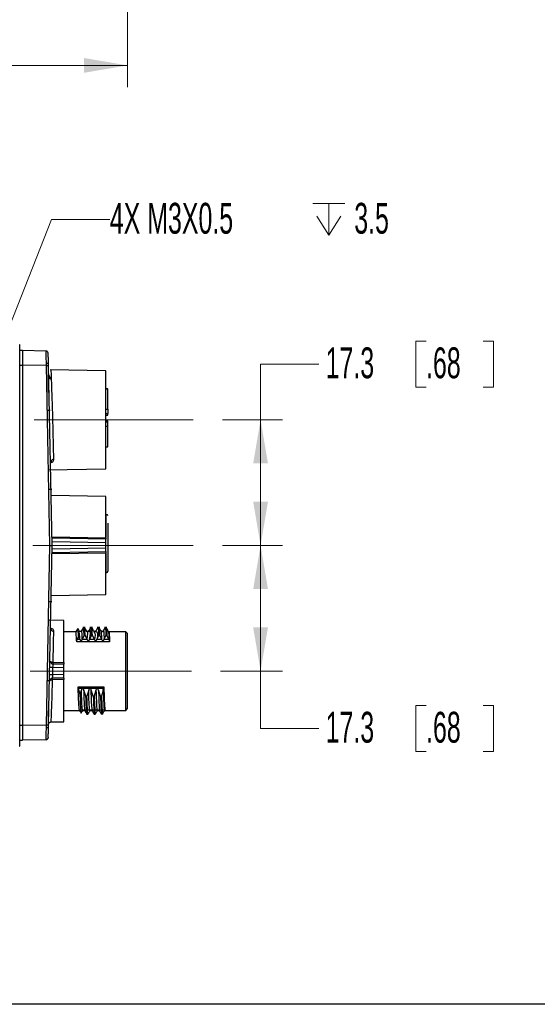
# Model space of a CAD drawing. Header units: millimetres. Extents: x 10 to 272, y 8 to 208.
# Tile 32 of 55: x 110 to 145, y 8 to 75. Entities that reach past the tile are written whole.
import ezdxf

# ---------------------------------------------------------------- set-up
doc = ezdxf.new("R2010")
doc.units = ezdxf.units.MM
doc.linetypes.add('CENTERX2', pattern=[20.32, 12.7, -2.54, 2.54, -2.54])
doc.styles.add('SLDTEXTSTYLE1', font='TXT', dxfattribs={"width": 0.605})
doc.dimstyles.new('SLDDIMSTYLE2', dxfattribs={"dimtxt": 2.054655, "dimasz": 3, "dimexe": 0, "dimexo": 0.0625, "dimgap": 0.513664, "dimtad": 0, "dimtih": 1, "dimtoh": 1, "dimdec": 1, "dimlfac": 2, "dimrnd": 1e-09, "dimzin": 12, "dimdsep": 46, "dimtxsty": 'SLDTEXTSTYLE1', "dimsah": 1, "dimcen": 0.09, "dimadec": 0, "dimazin": 3, "dimtfac": 1, "dimtdec": 1, "dimtofl": 0, "dimtmove": 0, "dimatfit": 3, "dimfxl": 1, "dimfrac": 2, "dimtolj": 1, "dimtzin": 12, "dimarcsym": 0})
doc.dimstyles.new('SLDDIMSTYLE3', dxfattribs={"dimtxt": 2.054655, "dimasz": 3, "dimexe": 0, "dimexo": 0.0625, "dimgap": 0.513664, "dimtad": 0, "dimtih": 1, "dimtoh": 1, "dimdec": 1, "dimlfac": 2, "dimrnd": 1e-09, "dimzin": 4, "dimdsep": 46, "dimtxsty": 'SLDTEXTSTYLE1', "dimsah": 1, "dimcen": 0.09, "dimadec": 0, "dimazin": 1, "dimtfac": 1, "dimtdec": 1, "dimtofl": 0, "dimtmove": 0, "dimatfit": 3, "dimfxl": 1, "dimfrac": 2, "dimtolj": 1, "dimtzin": 12, "dimarcsym": 0})
doc.dimstyles.new('SLDDIMSTYLE4', dxfattribs={"dimtxt": 2.054655, "dimasz": 3, "dimexe": 0, "dimexo": 0.0625, "dimgap": 0.513664, "dimtad": 0, "dimtih": 1, "dimtoh": 1, "dimdec": 1, "dimlfac": 2, "dimrnd": 1e-09, "dimzin": 12, "dimdsep": 46, "dimtxsty": 'SLDTEXTSTYLE1', "dimsah": 1, "dimcen": 0, "dimadec": 0, "dimazin": 3, "dimtfac": 1, "dimtdec": 1, "dimtofl": 0, "dimtmove": 0, "dimatfit": 3, "dimfxl": 1, "dimfrac": 2, "dimtolj": 1, "dimtzin": 12, "dimarcsym": 0})

# ---------------------------------------------------------------- blocks, each defined once
blk = doc.blocks.new('_D_4')
at = {"color": 7, "linetype": 'Continuous', "lineweight": 18}
for p, q in [((117.332, 94.578), (117.332, 70.672)), ((72.308, 93.732), (72.308, 70.672)), ((95.495, 73.75), (94.789, 73.75)), ((94.789, 73.75), (94.789, 70.595)), ((100.983, 73.75), (101.688, 73.75)), ((101.688, 73.75), (101.688, 70.595)), ((72.308, 72.172), (88.126, 72.172)), ((117.332, 72.172), (102.864, 72.172)), ((94.789, 70.595), (95.495, 70.595)), ((101.688, 70.595), (100.983, 70.595))]:
    blk.add_line(p, q, dxfattribs=at)
for points in [[(72.308, 72.172), (75.308, 71.664), (75.308, 72.68)], [(117.332, 72.172), (114.332, 72.68), (114.332, 71.664)]]:
    blk.add_solid(points, dxfattribs=at)
at = {"color": 7, "linetype": 'Continuous', "lineweight": 18, "char_height": 2.1167, "attachment_point": 1, "style": 'SLDTEXTSTYLE1'}
for s, insert in [('90.0', (88.596, 73.323)), ('3.55', (95.495, 73.323))]:
    blk.add_mtext(s, dxfattribs=dict(at, insert=insert))
blk = doc.blocks.new('_D_15')
at = {"color": 7, "linetype": 'Continuous', "lineweight": 18}
for p, q in [((137.839, 53.233), (137.133, 53.233)), ((137.133, 53.233), (137.133, 50.077)), ((141.759, 53.233), (142.464, 53.233)), ((142.464, 53.233), (142.464, 50.077)), ((130.47, 51.655), (126.47, 51.655)), ((126.47, 51.655), (126.47, 47.839)), ((137.133, 50.077), (137.839, 50.077)), ((142.464, 50.077), (141.759, 50.077)), ((123.847, 47.839), (127.97, 47.839)), ((126.47, 47.839), (126.47, 39.208)), ((123.847, 39.208), (127.97, 39.208))]:
    blk.add_line(p, q, dxfattribs=at)
for points in [[(126.47, 47.839), (125.962, 44.839), (126.978, 44.839)], [(126.47, 39.208), (126.978, 42.208), (125.962, 42.208)]]:
    blk.add_solid(points, dxfattribs=at)
at = {"color": 7, "linetype": 'Continuous', "lineweight": 18, "char_height": 2.1167, "attachment_point": 1, "style": 'SLDTEXTSTYLE1'}
for s, insert in [('17.3', (130.94, 52.806)), ('.68', (137.839, 52.806))]:
    blk.add_mtext(s, dxfattribs=dict(at, insert=insert))
blk = doc.blocks.new('_D_16')
at = {"color": 7, "linetype": 'Continuous', "lineweight": 18}
for p, q in [((123.847, 39.208), (127.97, 39.208)), ((126.47, 39.208), (126.47, 30.577)), ((123.719, 30.577), (127.97, 30.577)), ((126.47, 26.629), (126.47, 30.577)), ((137.839, 28.206), (137.133, 28.206)), ((137.133, 28.206), (137.133, 25.051)), ((141.759, 28.206), (142.464, 28.206)), ((142.464, 28.206), (142.464, 25.051)), ((130.47, 26.629), (126.47, 26.629)), ((137.133, 25.051), (137.839, 25.051)), ((142.464, 25.051), (141.759, 25.051))]:
    blk.add_line(p, q, dxfattribs=at)
for points in [[(126.47, 39.208), (125.962, 36.208), (126.978, 36.208)], [(126.47, 30.577), (126.978, 33.577), (125.962, 33.577)]]:
    blk.add_solid(points, dxfattribs=at)
at = {"color": 7, "linetype": 'Continuous', "lineweight": 18, "char_height": 2.1167, "attachment_point": 1, "style": 'SLDTEXTSTYLE1'}
for s, insert in [('17.3', (130.94, 27.779)), ('.68', (137.839, 27.779))]:
    blk.add_mtext(s, dxfattribs=dict(at, insert=insert))
blk = doc.blocks.new('SW_SYMBOL_HOLE_DEPTH')
at = {"color": 0, "linetype": 'Continuous', "lineweight": 18}
for p, q in [((0, 875), (800, 875)), ((400, 875), (400, 75)), ((100, 555), (400, 75)), ((700, 555), (400, 75))]:
    blk.add_line(p, q, dxfattribs=at)
blk = doc.blocks.new('_D_19')
at = {"color": 7, "linetype": 'Continuous', "lineweight": 18}
for p, q in [((107.307, 49.425), (112.113, 61.581)), ((112.113, 61.581), (116.113, 61.581))]:
    blk.add_line(p, q, dxfattribs=at)
blk.add_solid([(107.307, 49.425), (108.882, 52.028), (107.938, 52.402)], dxfattribs=at)
at = {"color": 7, "linetype": 'Continuous', "lineweight": 18, "xscale": 0.0027285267, "yscale": 0.0027285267, "zscale": 0.0027285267}
blk.add_blockref('SW_SYMBOL_HOLE_DEPTH', (130.067, 60.309), dxfattribs=at)
at = {"color": 7, "linetype": 'Continuous', "lineweight": 18, "char_height": 2.1167, "attachment_point": 1, "style": 'SLDTEXTSTYLE1'}
for s, insert in [('4X M3X0.5', (116.113, 62.732)), ('3.5', (132.907, 62.732))]:
    blk.add_mtext(s, dxfattribs=dict(at, insert=insert))

msp = doc.modelspace()

# ---------------------------------------------------------------- linework, layer by layer
at = {"color": 7, "linetype": 'Continuous', "lineweight": 25}
for p, q in [((109.9109, 52.9922), (109.9193, 53.0005)), ((109.9193, 25.4156), (109.9193, 53.0005)), ((110.1193, 52.5831), (109.9193, 52.5831)), ((110.1193, 52.5831), (110.1193, 51.5832)), ((111.7291, 52.555), (110.1193, 52.5831)), ((109.9193, 51.5831), (110.1193, 51.5831)), ((110.1193, 51.5832), (110.1193, 26.8331)), ((111.7625, 51.5545), (110.1193, 51.5832)), ((111.9972, 39.2081), (111.7625, 51.5545)), ((111.8939, 51.7081), (111.8082, 51.7081)), ((111.8939, 51.1605), (111.8939, 51.7081)), ((112.1446, 39.2081), (111.9098, 51.5602)), ((111.8939, 49.7027), (111.8939, 51.0831)), ((111.9349, 50.8805), (111.9466, 50.8191)), ((115.8474, 51.2046), (112.008, 51.2716)), ((115.8474, 44.4739), (115.8474, 51.2046)), ((115.9724, 49.949), (115.8474, 49.949)), ((115.9724, 49.9396), (115.8474, 49.9396)), ((115.9724, 49.9396), (115.9724, 49.949)), ((115.9724, 48.5524), (115.9724, 49.9396)), ((115.8474, 48.5524), (115.9724, 48.5524)), ((115.8474, 48.2631), (115.9724, 48.2631)), ((115.8474, 48.1531), (115.9724, 48.1531)), ((115.9724, 48.5524), (115.9724, 48.2631)), ((115.9724, 48.1531), (115.9724, 48.2631)), ((115.9724, 47.7731), (115.8474, 47.7731)), ((115.9724, 47.6631), (115.8474, 47.6631)), ((115.9724, 47.3738), (115.8474, 47.3738)), ((115.9724, 47.6631), (115.9724, 47.7731)), ((115.9724, 47.3738), (115.9724, 47.6631)), ((115.9724, 45.9866), (115.9724, 47.3738)), ((115.8474, 45.9866), (115.9724, 45.9866)), ((115.9724, 45.9866), (115.9724, 45.9772)), ((115.8474, 45.9772), (115.9724, 45.9772)), ((111.8643, 44.4044), (115.8474, 44.4739)), ((111.9742, 43.0785), (112.1215, 43.0803)), ((115.8474, 42.5734), (112.0794, 42.6392)), ((115.8474, 39.7312), (115.8474, 42.5734)), ((115.8724, 41.3329), (115.8474, 41.3329)), ((115.8724, 39.7669), (115.8724, 41.3329)), ((115.9724, 40.7344), (115.9724, 40.1284)), ((115.9724, 40.6764), (115.9724, 37.4328)), ((115.9724, 40.1284), (115.9724, 39.9453)), ((115.9724, 39.9453), (115.9724, 39.7748)), ((112.1334, 39.7955), (115.8474, 39.7312)), ((115.8474, 39.6291), (112.1354, 39.6949)), ((112.1397, 39.4684), (115.8474, 39.3992)), ((115.8474, 39.7312), (115.8474, 39.6291)), ((115.8474, 39.3992), (115.8474, 39.6291)), ((115.8474, 39.2081), (115.8474, 39.3992)), ((111.7625, 26.8616), (111.9972, 39.2081)), ((111.9098, 26.8559), (112.1446, 39.2081)), ((111.9972, 39.2081), (112.1446, 39.2081)), ((115.8474, 38.6849), (112.1334, 38.6206)), ((112.1354, 38.7213), (115.8474, 38.787)), ((115.8474, 39.0169), (112.1397, 38.9477)), ((115.8474, 39.0169), (115.8474, 39.2081)), ((115.8474, 38.787), (115.8474, 39.0169)), ((115.8474, 38.787), (115.8474, 38.6849)), ((115.8474, 35.8427), (115.8474, 38.6849)), ((115.8724, 37.3329), (115.8724, 38.638)), ((115.9724, 38.891), (115.9724, 38.7205)), ((115.9724, 38.7205), (115.9724, 38.5374)), ((115.9724, 38.5374), (115.9724, 37.9314)), ((115.8474, 37.3329), (115.8724, 37.3329)), ((112.0794, 35.777), (115.8474, 35.8427)), ((112.1215, 35.3359), (111.9742, 35.3377)), ((112.9574, 34.0552), (111.8643, 34.0743)), ((112.9574, 31.1593), (112.9574, 34.0552)), ((113.7784, 33.2769), (112.9574, 33.2769)), ((113.9057, 33.5001), (113.7767, 33.2769)), ((113.9091, 33.503), (113.9055, 33.4824)), ((114.4161, 33.5769), (114.2497, 33.5769)), ((114.9161, 33.5769), (114.7497, 33.5769)), ((115.4161, 33.5769), (115.2497, 33.5769)), ((115.9161, 33.5769), (115.7497, 33.5769)), ((117.2074, 33.2769), (116.0395, 33.2769)), ((117.3343, 33.15), (117.2074, 33.2769)), ((117.2074, 30.5769), (117.2074, 33.2769)), ((117.3324, 30.5769), (117.3324, 33.1519)), ((116.0982, 32.5825), (113.8371, 32.5825)), ((113.8832, 32.7682), (113.9595, 32.9404)), ((113.8832, 32.7682), (114.0417, 32.7682)), ((114.0417, 32.7682), (113.9595, 32.9404)), ((114.0417, 32.7682), (114.05, 32.7501)), ((114.2232, 32.7501), (114.2308, 32.7682)), ((114.2308, 32.7682), (114.3485, 33.0313)), ((114.2308, 32.7682), (114.5417, 32.7682)), ((114.3485, 33.0313), (114.4154, 33.0313)), ((114.4154, 33.0313), (114.5417, 32.7682)), ((114.5417, 32.7682), (114.55, 32.7501)), ((114.7232, 32.7501), (114.7308, 32.7682)), ((114.7308, 32.7682), (114.8485, 33.0313)), ((114.7308, 32.7682), (115.0417, 32.7682)), ((114.8485, 33.0313), (114.9154, 33.0313)), ((114.9154, 33.0313), (115.0417, 32.7682)), ((115.0417, 32.7682), (115.05, 32.7501)), ((115.2232, 32.7501), (115.2308, 32.7682)), ((115.2308, 32.7682), (115.3485, 33.0313)), ((115.2308, 32.7682), (115.5417, 32.7682)), ((115.3485, 33.0313), (115.4154, 33.0313)), ((115.4154, 33.0313), (115.5417, 32.7682)), ((115.5417, 32.7682), (115.55, 32.7501)), ((115.7232, 32.7501), (115.7308, 32.7682)), ((115.7308, 32.7682), (115.8485, 33.0313)), ((115.7308, 32.7682), (116.0417, 32.7682)), ((115.8485, 33.0313), (115.9154, 33.0313)), ((116.0417, 32.7682), (115.9154, 33.0313)), ((116.0417, 32.7682), (116.05, 32.7501)), ((112.1938, 31.1722), (112.9574, 31.1593)), ((112.9574, 31.1593), (112.9574, 31.0552)), ((112.1774, 30.5769), (112.1702, 30.318)), ((112.1844, 30.8355), (112.1774, 30.5769)), ((112.1844, 30.8355), (112.9574, 30.8211)), ((112.1938, 31.0686), (112.9574, 31.0552)), ((112.9574, 30.8211), (112.9574, 31.0552)), ((112.9574, 30.5769), (112.9574, 30.8211)), ((112.9574, 30.3327), (112.9574, 30.5769)), ((117.2074, 27.8769), (117.2074, 30.5769)), ((117.3324, 28.0019), (117.3324, 30.5769)), ((112.1568, 29.981), (112.1603, 29.981)), ((112.9574, 30.0985), (112.1597, 30.0846)), ((112.9574, 29.9945), (112.1603, 29.981)), ((112.9574, 30.3327), (112.1702, 30.318)), ((112.9574, 30.0985), (112.9574, 30.3327)), ((112.9574, 30.0985), (112.9574, 29.9945)), ((112.9574, 27.0985), (112.9574, 29.9945)), ((113.9366, 29.4891), (115.6975, 29.4891)), ((114.0804, 28.977), (113.9529, 29.3884)), ((115.6873, 29.3884), (113.9529, 29.3884)), ((114.0804, 28.977), (114.1604, 29.2738)), ((114.4737, 28.8456), (114.3336, 29.2738)), ((114.6604, 29.2738), (114.5407, 28.8456)), ((114.9737, 28.8456), (114.8336, 29.2738)), ((115.1604, 29.2738), (115.0407, 28.8456)), ((115.4737, 28.8456), (115.3336, 29.2738)), ((115.6604, 29.2738), (115.5407, 28.8456)), ((115.6604, 29.2738), (115.6873, 29.3884)), ((115.6975, 29.4891), (115.6977, 29.483)), ((114.5407, 28.8456), (114.4737, 28.8456)), ((115.0407, 28.8456), (114.9737, 28.8456)), ((115.4737, 28.8456), (115.5407, 28.8456)), ((111.8939, 27.3331), (111.8939, 27.8383)), ((112.9574, 27.8769), (114.0218, 27.8769)), ((115.782, 27.8865), (114.0195, 27.8865)), ((115.7806, 27.8769), (117.2074, 27.8769)), ((115.7832, 27.8857), (115.7815, 27.8857)), ((117.2074, 27.8769), (117.3324, 28.0019)), ((111.8939, 26.7081), (111.8939, 27.3331)), ((112.0602, 27.0829), (112.9574, 27.0985)), ((114.5015, 27.6778), (114.5365, 27.618)), ((114.5365, 27.618), (114.6035, 27.618)), ((114.6035, 27.618), (114.6385, 27.6778)), ((115.0015, 27.6778), (115.0365, 27.618)), ((115.0365, 27.618), (115.1035, 27.618)), ((115.1035, 27.618), (115.1385, 27.6778)), ((115.5015, 27.6778), (115.5365, 27.618)), ((115.6035, 27.618), (115.5365, 27.618)), ((115.6035, 27.618), (115.6385, 27.6778)), ((110.1193, 26.8331), (109.9193, 26.8331)), ((111.7625, 26.8616), (110.1193, 26.8329)), ((110.1193, 26.8331), (110.1193, 26.8329)), ((110.1193, 26.8329), (110.1193, 25.8331)), ((111.7669, 26.7081), (111.8939, 26.7081)), ((109.9193, 25.8331), (110.1193, 25.8331)), ((111.7291, 25.8612), (110.1193, 25.8331)), ((111.7291, 25.8612), (111.7308, 25.8982)), ((109.9109, 25.4239), (109.9193, 25.4156)), ((270.0878, 7.6921), (10.0878, 7.6921))]:
    msp.add_line(p, q, dxfattribs=at)
at = {"color": 7, "linetype": 'CENTERX2', "lineweight": 18}
for p, q in [((110.9154, 47.8393), (121.8474, 47.8393)), ((110.8206, 39.2081), (121.8474, 39.2081)), ((110.6311, 30.5769), (121.7192, 30.5769))]:
    msp.add_line(p, q, dxfattribs=at)
at = {"color": 7, "linetype": 'Continuous', "lineweight": 25, "flags": 128}
for points in [[(111.8763, 52.4111), (111.8725, 52.4392), (111.8642, 52.4643)], [(112.0931, 44.9959), (112.0907, 44.9666), (112.0835, 44.9405)], [(112.0931, 33.4202), (112.0907, 33.4496), (112.0835, 33.4757)], [(113.9999, 33.3488), (113.9562, 33.4244), (113.9124, 33.5001)], [(114.2961, 33.5741), (114.231, 33.4614), (114.1659, 33.3488)], [(114.4999, 33.3488), (114.4348, 33.4614), (114.3697, 33.5741)], [(114.7961, 33.5741), (114.731, 33.4614), (114.6659, 33.3488)], [(114.9999, 33.3488), (114.9348, 33.4614), (114.8697, 33.5741)], [(115.2961, 33.5741), (115.231, 33.4614), (115.1659, 33.3488)], [(115.4999, 33.3488), (115.4348, 33.4614), (115.3697, 33.5741)], [(115.7961, 33.5741), (115.731, 33.4614), (115.6659, 33.3488)], [(115.9999, 33.3488), (115.9348, 33.4614), (115.8697, 33.5741)], [(111.8763, 26.0051), (111.8725, 25.977), (111.8642, 25.9518)]]:
    msp.add_lwpolyline(points, dxfattribs=at)
at = {"color": 7, "linetype": 'Continuous', "lineweight": 25}
for centre, radius, start, end in [((111.7264, 52.405), 0.15, 42.609045, 88.999379), ((109.702, 106.6937), 55.1776, 272.140159, 272.293201), ((109.7834, 122.4654), 73.993, 271.611528, 271.725653), ((112.1211, 44.809), 0.1063, 72.20044, 132.234603), ((112.2294, 44.981), 0.1371, 85.381938, 173.738072), ((115.8724, 41.2329), 0.1, 0.000793, 89.999074), ((115.8724, 37.4329), 0.1, 270.000926, 359.999207), ((112.1317, 33.5985), 0.1079, 225.072627, 288.190634), ((112.2286, 33.4365), 0.1365, 186.857692, 274.974715), ((112.1964, 31.2185), 0.15, 178.591102, 269.001098), ((114.3591, 31.0671), 2.1683, 177.220724, 179.959352), ((113.8406, 31.1204), 1.6476, 178.197091, 181.802909), ((112.1623, 31.3893), 0.5543, 256.94362, 272.287199), ((109.7834, -44.0493), 73.993, 88.274347, 88.388472), ((112.1623, 29.9346), 0.15, 91.000339, 178.365937), ((112.1188, 29.7618), 0.5586, 84.722166, 99.890442), ((112.785, 30.015), 0.6292, 173.643461, 183.091502), ((113.8066, 30.0328), 1.6471, 178.196799, 181.803201), ((109.702, -28.2775), 55.1776, 87.706799, 87.859841), ((111.7264, 26.0111), 0.15, 271.000021, 317.42905)]:
    msp.add_arc(centre, radius, start, end, dxfattribs=at)
for points, knots in [([(111.7625, 51.5545), (111.7603, 51.6282), (111.7562, 51.7665), (111.749, 52.0024), (111.7408, 52.2373), (111.7349, 52.4325), (111.7302, 52.5301), (111.7291, 52.555)], [0, 0, 0, 0, 0.2208161, 0.4148427, 0.7071256, 0.9252835, 1, 1, 1, 1]), ([(111.8643, 52.4641), (111.8575, 52.4768), (111.844, 52.5019), (111.8099, 52.5279), (111.7701, 52.541), (111.7434, 52.5374), (111.7302, 52.5357)], [0, 0, 0, 0, 0.2593532, 0.5138386, 0.7605273, 1, 1, 1, 1]), ([(111.9098, 51.5602), (111.9056, 51.6689), (111.8979, 51.8695), (111.8876, 52.1314), (111.8806, 52.3064), (111.8772, 52.3895), (111.8763, 52.4111)], [0, 0, 0, 0, 0.3831597, 0.7070307, 0.9237728, 1, 1, 1, 1]), ([(111.9385, 50.7794), (111.9409, 50.7639), (111.9457, 50.7318), (111.977, 50.6896), (112.0159, 50.6644), (112.0542, 50.6524), (112.0754, 50.651), (112.0862, 50.6504)], [0, 0, 0, 0, 0.2160127, 0.44580699, 0.70534213, 0.84944466, 1, 1, 1, 1]), ([(112.0858, 50.6634), (112.075, 50.6639), (112.0539, 50.665), (112.016, 50.6751), (111.9774, 50.6968), (111.9456, 50.7352), (111.9408, 50.765), (111.9385, 50.7794)], [0, 0, 0, 0, 0.1569319, 0.3056148, 0.5668575, 0.7910317, 1, 1, 1, 1]), ([(112.0813, 50.7347), (112.0678, 50.7361), (112.0398, 50.739), (112.0006, 50.7583), (111.9668, 50.7877), (111.9531, 50.8142), (111.9463, 50.8273)], [0, 0, 0, 0, 0.2349153, 0.48646, 0.7452023, 1, 1, 1, 1]), ([(112.0635, 51.248), (112.0641, 51.2322), (112.069, 51.1105), (112.0795, 50.8284), (112.0995, 50.3021), (112.1172, 49.7856), (112.1355, 49.2389), (112.1543, 48.6448), (112.1686, 48.1467), (112.1774, 47.8393)], [0, 0, 0, 0, 0.0138496, 0.1071161, 0.2483783, 0.4771013, 0.5617124, 0.729476, 1, 1, 1, 1]), ([(112.1774, 47.8393), (112.1847, 47.5672), (112.1986, 47.0463), (112.2157, 46.311), (112.2296, 45.6758), (112.2371, 45.2896), (112.2404, 45.1176)], [0, 0, 0, 0, 0.2999164, 0.5742796, 0.8104937, 1, 1, 1, 1]), ([(112.2404, 45.1176), (112.2369, 45.0794), (112.2298, 45.0012), (112.1793, 44.9409), (112.1536, 44.9102)], [0, 0, 0, 0, 0.4894489, 1, 1, 1, 1]), ([(112.1654, 33.4961), (112.1878, 33.4664), (112.2316, 33.4083), (112.2375, 33.3359), (112.2404, 33.3006)], [0, 0, 0, 0, 0.5111211, 1, 1, 1, 1]), ([(112.2404, 33.3006), (112.2343, 32.9889), (112.2205, 32.2794), (112.2031, 31.57), (112.1933, 31.1722)], [0, 0, 0, 0, 0.4393055, 1, 1, 1, 1]), ([(113.8371, 32.5825), (113.8292, 32.6897), (113.8179, 32.8423), (113.7995, 33.3397), (113.78, 33.2613), (113.7784, 33.255)], [0, 0, 0, 0, 0.68463666, 0.97492424, 1, 1, 1, 1]), ([(113.9595, 32.9404), (113.9569, 33.0812), (113.9536, 33.2633), (113.9202, 33.4419), (113.9126, 33.4825)], [0, 0, 0, 0, 0.7727939, 1, 1, 1, 1]), ([(114.05, 32.7501), (114.0474, 32.7937), (114.0375, 32.9629), (114.0487, 33.1581), (114.0054, 33.2989), (113.9992, 33.3191)], [0, 0, 0, 0, 0.2293682, 0.8896419, 1, 1, 1, 1]), ([(114.1659, 33.3488), (114.1563, 33.3368), (114.1353, 33.3106), (114.0829, 33.2971), (114.0304, 33.3106), (114.0095, 33.3368), (113.9999, 33.3488)], [0, 0, 0, 0, 0.2286517, 0.4999955, 0.7713483, 1, 1, 1, 1]), ([(114.2232, 32.7501), (114.2207, 32.7937), (114.2108, 32.963), (114.221, 33.1655), (114.1747, 33.3135), (114.1661, 33.3409)], [0, 0, 0, 0, 0.2206496, 0.8558254, 1, 1, 1, 1]), ([(114.3485, 33.0313), (114.3476, 33.0491), (114.3453, 33.099), (114.3374, 33.2439), (114.3344, 33.3301), (114.3062, 33.6244), (114.2971, 33.5645), (114.2959, 33.557)], [0, 0, 0, 0, 0.0945861, 0.2657377, 0.718507, 0.9644753, 1, 1, 1, 1]), ([(114.4154, 33.0313), (114.4146, 33.0492), (114.4078, 33.1852), (114.4063, 33.369), (114.3752, 33.5311), (114.3664, 33.5769)], [0, 0, 0, 0, 0.0980929, 0.7449681, 1, 1, 1, 1]), ([(114.55, 32.7501), (114.6008, 33.0679), (114.6555, 33.4095), (114.4894, 33.2845), (114.4779, 33.2758)], [0, 0, 0, 0, 0.930454, 1, 1, 1, 1]), ([(114.6659, 33.3488), (114.6563, 33.3368), (114.6353, 33.3106), (114.5829, 33.2971), (114.5304, 33.3106), (114.5095, 33.3368), (114.4999, 33.3488)], [0, 0, 0, 0, 0.2286461, 0.5, 0.7713539, 1, 1, 1, 1]), ([(114.7232, 32.7501), (114.774, 33.0679), (114.8287, 33.4095), (114.6626, 33.2845), (114.6511, 33.2758)], [0, 0, 0, 0, 0.9304564, 1, 1, 1, 1]), ([(114.8485, 33.0313), (114.8476, 33.0491), (114.8453, 33.099), (114.8374, 33.2439), (114.8344, 33.3301), (114.8062, 33.6244), (114.7971, 33.5645), (114.7959, 33.557)], [0, 0, 0, 0, 0.094586, 0.2657375, 0.718507, 0.9644748, 1, 1, 1, 1]), ([(114.9154, 33.0313), (114.9146, 33.0492), (114.9078, 33.1852), (114.9063, 33.369), (114.8752, 33.5311), (114.8664, 33.5769)], [0, 0, 0, 0, 0.0980929, 0.7449676, 1, 1, 1, 1]), ([(114.9811, 33.2996), (114.9927, 33.2919), (115.1522, 33.1851), (115.0992, 32.9594), (115.05, 32.7501)], [0, 0, 0, 0, 0.072482, 1, 1, 1, 1]), ([(115.1659, 33.3488), (115.1563, 33.3368), (115.1353, 33.3106), (115.0829, 33.2971), (115.0304, 33.3106), (115.0095, 33.3368), (114.9999, 33.3488)], [0, 0, 0, 0, 0.2286517, 0.5000045, 0.7713483, 1, 1, 1, 1]), ([(115.1543, 33.2996), (115.1659, 33.2919), (115.3254, 33.1851), (115.2724, 32.9594), (115.2232, 32.7501)], [0, 0, 0, 0, 0.072482, 1, 1, 1, 1]), ([(115.2959, 33.557), (115.2971, 33.5645), (115.3062, 33.6244), (115.3344, 33.3301), (115.3374, 33.2439), (115.3453, 33.099), (115.3476, 33.0491), (115.3485, 33.0313)], [0, 0, 0, 0, 0.0355247, 0.281493, 0.7342623, 0.9054139, 1, 1, 1, 1]), ([(115.3699, 33.557), (115.3773, 33.5178), (115.4069, 33.3623), (115.4078, 33.1852), (115.4146, 33.0492), (115.4154, 33.0313)], [0, 0, 0, 0, 0.2265421, 0.8981548, 1, 1, 1, 1]), ([(115.4997, 33.3409), (115.5002, 33.3427), (115.52, 33.4128), (115.5306, 32.9682), (115.5423, 32.8363), (115.55, 32.7501)], [0, 0, 0, 0, 0.0091555, 0.3522335, 1, 1, 1, 1]), ([(115.6659, 33.3488), (115.6563, 33.3368), (115.6353, 33.3106), (115.5829, 33.2971), (115.5304, 33.3106), (115.5095, 33.3368), (115.4999, 33.3488)], [0, 0, 0, 0, 0.2286446, 0.4999967, 0.7713488, 1, 1, 1, 1]), ([(115.649, 33.2584), (115.6582, 33.2973), (115.688, 33.4246), (115.7063, 33.0024), (115.7165, 32.8498), (115.7232, 32.7501)], [0, 0, 0, 0, 0.13243839, 0.43282973, 1, 1, 1, 1]), ([(115.7959, 33.557), (115.7971, 33.5645), (115.8062, 33.6244), (115.8344, 33.3301), (115.8374, 33.2439), (115.8453, 33.099), (115.8476, 33.0491), (115.8485, 33.0313)], [0, 0, 0, 0, 0.0355252, 0.281493, 0.7342625, 0.905414, 1, 1, 1, 1]), ([(115.8699, 33.557), (115.8773, 33.5178), (115.9069, 33.3623), (115.9078, 33.1852), (115.9146, 33.0492), (115.9154, 33.0313)], [0, 0, 0, 0, 0.2265426, 0.8981549, 1, 1, 1, 1]), ([(115.9966, 33.3498), (116.0061, 33.2995), (116.043, 33.1018), (116.047, 32.9003), (116.05, 32.7501)], [0, 0, 0, 0, 0.254569, 1, 1, 1, 1]), ([(116.0433, 33.2714), (116.0434, 33.2719), (116.0601, 33.3383), (116.0795, 32.8312), (116.0904, 32.6857), (116.0981, 32.5825)], [0, 0, 0, 0, 0.0023877, 0.2928547, 1, 1, 1, 1]), ([(113.8371, 32.5825), (113.8373, 32.5947), (113.838, 32.622), (113.8473, 32.6658), (113.8617, 32.7158), (113.8757, 32.7501), (113.8832, 32.7682)], [0, 0, 0, 0, 0.1903079, 0.4233762, 0.695695, 1, 1, 1, 1]), ([(114.05, 32.7501), (114.06, 32.7318), (114.0756, 32.7035), (114.1047, 32.6793), (114.1238, 32.6712), (114.1382, 32.669), (114.1529, 32.671), (114.1719, 32.6796), (114.1996, 32.7037), (114.2138, 32.7316), (114.2232, 32.7501)], [0, 0, 0, 0, 0.2501617, 0.3895401, 0.4473615, 0.5008114, 0.5633178, 0.6253381, 0.7507644, 1, 1, 1, 1]), ([(114.55, 32.7501), (114.56, 32.7318), (114.5756, 32.7035), (114.6047, 32.6793), (114.6238, 32.6712), (114.6382, 32.669), (114.6529, 32.671), (114.6719, 32.6796), (114.6996, 32.7037), (114.7138, 32.7316), (114.7232, 32.7501)], [0, 0, 0, 0, 0.2501582, 0.3895428, 0.4473573, 0.5008073, 0.5633138, 0.6253412, 0.7507678, 1, 1, 1, 1]), ([(115.05, 32.7501), (115.06, 32.7318), (115.0756, 32.7035), (115.1047, 32.6793), (115.1238, 32.6712), (115.1382, 32.669), (115.1529, 32.671), (115.1719, 32.6796), (115.1996, 32.7037), (115.2138, 32.7316), (115.2232, 32.7501)], [0, 0, 0, 0, 0.2501618, 0.3895401, 0.4473546, 0.5008119, 0.5633108, 0.6253381, 0.7507644, 1, 1, 1, 1]), ([(115.55, 32.7501), (115.56, 32.7318), (115.5756, 32.7035), (115.6047, 32.6793), (115.6238, 32.6712), (115.6382, 32.669), (115.6529, 32.671), (115.6719, 32.6796), (115.6996, 32.7037), (115.7138, 32.7316), (115.7232, 32.7501)], [0, 0, 0, 0, 0.2501582, 0.3895428, 0.4473573, 0.5008073, 0.5633138, 0.6253412, 0.7507678, 1, 1, 1, 1]), ([(116.05, 32.7501), (116.0569, 32.7336), (116.0701, 32.7026), (116.0846, 32.6575), (116.0947, 32.6181), (116.0971, 32.5936), (116.0982, 32.5825)], [0, 0, 0, 0, 0.3056118, 0.577476, 0.809841, 1, 1, 1, 1]), ([(112.1933, 31.1722), (112.1822, 31.1728), (112.1608, 31.1738), (112.1309, 31.1779), (112.1047, 31.1833), (112.0799, 31.1915), (112.0554, 31.2006), (112.0489, 31.2164), (112.0465, 31.2222)], [0, 0, 0, 0, 0.2051533, 0.3945063, 0.5582566, 0.6946526, 0.8867039, 1, 1, 1, 1]), ([(112.1938, 31.0686), (112.1933, 31.0627), (112.1914, 31.0403), (112.19, 30.9927), (112.1871, 30.9209), (112.1854, 30.8657), (112.1844, 30.8355)], [0, 0, 0, 0, 0.0757963, 0.2888555, 0.6115606, 1, 1, 1, 1]), ([(112.0124, 29.9389), (112.015, 29.9445), (112.022, 29.9595), (112.0547, 29.9703), (112.0886, 29.9777), (112.1252, 29.9808), (112.1459, 29.981), (112.1568, 29.981)], [0, 0, 0, 0, 0.11384116, 0.30599541, 0.60443843, 0.79360218, 1, 1, 1, 1]), ([(112.1603, 29.981), (112.1508, 29.6684), (112.1329, 29.0836), (112.1051, 28.279), (112.083, 27.6664), (112.0682, 27.2876), (112.062, 27.1284), (112.0605, 27.09)], [0, 0, 0, 0, 0.3243327, 0.6067819, 0.8348587, 0.9600936, 1, 1, 1, 1]), ([(112.1702, 30.318), (112.1685, 30.2879), (112.1656, 30.2326), (112.1624, 30.1607), (112.1597, 30.113), (112.1597, 30.0905), (112.1597, 30.0846)], [0, 0, 0, 0, 0.3872343, 0.7109262, 0.9242495, 1, 1, 1, 1]), ([(114.0223, 27.8857), (114.0125, 27.9604), (113.9807, 28.2014), (113.9672, 28.6864), (113.9479, 29.1459), (113.9382, 29.4382), (113.9366, 29.4891)], [0, 0, 0, 0, 0.140549, 0.4538204, 0.9049517, 1, 1, 1, 1]), ([(113.9529, 29.3884), (113.9471, 29.4123), (113.939, 29.4455), (113.9371, 29.4796), (113.9366, 29.4891)], [0, 0, 0, 0, 0.7204425, 1, 1, 1, 1]), ([(114.3336, 29.2738), (114.3252, 29.2972), (114.3121, 29.334), (114.2831, 29.3693), (114.2613, 29.3818), (114.2452, 29.3848), (114.229, 29.3823), (114.2134, 29.374), (114.1993, 29.3604), (114.177, 29.3287), (114.1676, 29.2976), (114.1604, 29.2738)], [0, 0, 0, 0, 0.24954894, 0.39243171, 0.44870037, 0.5001413, 0.554507, 0.61124469, 0.67550791, 0.7509221, 1, 1, 1, 1]), ([(114.2352, 27.8304), (114.2217, 27.9776), (114.1946, 28.2718), (114.1789, 28.7536), (114.167, 29.0873), (114.1604, 29.2738)], [0, 0, 0, 0, 0.3068771, 0.6128519, 1, 1, 1, 1]), ([(114.4084, 27.8304), (114.3949, 27.9776), (114.3678, 28.2718), (114.3521, 28.7536), (114.3402, 29.0873), (114.3336, 29.2738)], [0, 0, 0, 0, 0.3068771, 0.6128519, 1, 1, 1, 1]), ([(114.8336, 29.2738), (114.8252, 29.2972), (114.8121, 29.3339), (114.7831, 29.3693), (114.7613, 29.3818), (114.7452, 29.3848), (114.729, 29.3823), (114.7134, 29.374), (114.6993, 29.3604), (114.677, 29.3287), (114.6676, 29.2976), (114.6604, 29.2738)], [0, 0, 0, 0, 0.2495498, 0.3924288, 0.4487031, 0.5001381, 0.5545102, 0.611248, 0.6755069, 0.7509213, 1, 1, 1, 1]), ([(114.7352, 27.8304), (114.7227, 27.9647), (114.6857, 28.3639), (114.6753, 28.846), (114.6632, 29.1928), (114.6604, 29.2738)], [0, 0, 0, 0, 0.2799577, 0.8318183, 1, 1, 1, 1]), ([(114.9084, 27.8304), (114.8959, 27.9647), (114.8589, 28.3639), (114.8485, 28.846), (114.8364, 29.1928), (114.8336, 29.2738)], [0, 0, 0, 0, 0.27995775, 0.83181825, 1, 1, 1, 1]), ([(115.3336, 29.2738), (115.3252, 29.2972), (115.3121, 29.334), (115.2831, 29.3693), (115.2613, 29.3818), (115.2452, 29.3848), (115.229, 29.3823), (115.2134, 29.374), (115.1993, 29.3604), (115.177, 29.3287), (115.1676, 29.2976), (115.1604, 29.2738)], [0, 0, 0, 0, 0.24954894, 0.39243171, 0.44870037, 0.5001413, 0.554507, 0.61124469, 0.67550791, 0.7509221, 1, 1, 1, 1]), ([(115.1604, 29.2738), (115.1696, 29.0244), (115.185, 28.6042), (115.2008, 28.1221), (115.228, 27.8912), (115.2352, 27.8304)], [0, 0, 0, 0, 0.5178161, 0.8728196, 1, 1, 1, 1]), ([(115.3336, 29.2738), (115.3428, 29.0244), (115.3582, 28.6042), (115.374, 28.1221), (115.4012, 27.8912), (115.4084, 27.8304)], [0, 0, 0, 0, 0.5178161, 0.8728195, 1, 1, 1, 1]), ([(115.6604, 29.2738), (115.6663, 29.0958), (115.6769, 28.7752), (115.6951, 28.3505), (115.7088, 28.0467), (115.7283, 27.8867), (115.7352, 27.8304)], [0, 0, 0, 0, 0.3693753, 0.6655616, 0.8823226, 1, 1, 1, 1]), ([(115.6978, 29.483), (115.6968, 29.4583), (115.6955, 29.4264), (115.6888, 29.3954), (115.6873, 29.3884)], [0, 0, 0, 0, 0.775785, 1, 1, 1, 1]), ([(115.6978, 29.483), (115.7008, 29.3941), (115.7113, 29.0734), (115.7319, 28.5984), (115.7447, 28.1533), (115.7751, 27.9429), (115.7834, 27.8857)], [0, 0, 0, 0, 0.1666725, 0.6016174, 0.8917775, 1, 1, 1, 1]), ([(114.1462, 27.6909), (114.1401, 27.7449), (114.1237, 27.8921), (114.1106, 28.1663), (114.0946, 28.5409), (114.0854, 28.8221), (114.0804, 28.977)], [0, 0, 0, 0, 0.12662316, 0.34492936, 0.63890479, 1, 1, 1, 1]), ([(114.5365, 27.618), (114.5307, 27.6701), (114.5181, 27.7826), (114.5107, 27.9213), (114.5057, 28.0106), (114.4912, 28.3068), (114.4824, 28.5777), (114.4737, 28.8456)], [0, 0, 0, 0, 0.1278318, 0.2762762, 0.3386384, 0.3461334, 1, 1, 1, 1]), ([(114.6035, 27.618), (114.5918, 27.7594), (114.558, 28.1678), (114.5475, 28.5776), (114.5407, 28.8456)], [0, 0, 0, 0, 0.3460847, 1, 1, 1, 1]), ([(114.9737, 28.8456), (114.9823, 28.5777), (114.9911, 28.3068), (115.0058, 28.0106), (115.0106, 27.9213), (115.0181, 27.7826), (115.0307, 27.6701), (115.0365, 27.618)], [0, 0, 0, 0, 0.6538665, 0.6613616, 0.7237237, 0.8721682, 1, 1, 1, 1]), ([(115.0407, 28.8456), (115.0475, 28.5776), (115.058, 28.1678), (115.0918, 27.7594), (115.1035, 27.618)], [0, 0, 0, 0, 0.65391542, 1, 1, 1, 1]), ([(115.4737, 28.8456), (115.4824, 28.5777), (115.4912, 28.3068), (115.5057, 28.0106), (115.5107, 27.9213), (115.5181, 27.7826), (115.5307, 27.6701), (115.5365, 27.618)], [0, 0, 0, 0, 0.6538666, 0.6613616, 0.7237238, 0.8721682, 1, 1, 1, 1]), ([(115.5407, 28.8456), (115.5475, 28.5776), (115.558, 28.1678), (115.5918, 27.7594), (115.6035, 27.618)], [0, 0, 0, 0, 0.6539153, 1, 1, 1, 1]), ([(114.0223, 27.8857), (114.0228, 27.8856), (114.0268, 27.8846), (114.0314, 27.8725), (114.0444, 27.857), (114.0648, 27.8232), (114.1009, 27.7684), (114.1289, 27.7204), (114.1462, 27.6909)], [0, 0, 0, 0, 0.00606332, 0.05334965, 0.14451627, 0.27980269, 0.55775514, 1, 1, 1, 1]), ([(114.1462, 27.6909), (114.1638, 27.7206), (114.192, 27.7681), (114.2235, 27.8134), (114.2352, 27.8304)], [0, 0, 0, 0, 0.626587, 1, 1, 1, 1]), ([(114.2352, 27.8304), (114.2457, 27.8412), (114.2631, 27.859), (114.2913, 27.8678), (114.3094, 27.8707), (114.3234, 27.8715), (114.3376, 27.8708), (114.3557, 27.8677), (114.3827, 27.8588), (114.3984, 27.8414), (114.4084, 27.8304)], [0, 0, 0, 0, 0.2246932, 0.3690208, 0.4366861, 0.5027262, 0.5800981, 0.65211, 0.7802009, 1, 1, 1, 1]), ([(114.4084, 27.8304), (114.423, 27.8073), (114.4547, 27.7569), (114.4851, 27.7056), (114.5015, 27.6778)], [0, 0, 0, 0, 0.4583984, 1, 1, 1, 1]), ([(114.6385, 27.6778), (114.655, 27.7056), (114.6858, 27.7574), (114.7196, 27.8073), (114.7352, 27.8304)], [0, 0, 0, 0, 0.5373458, 1, 1, 1, 1]), ([(114.7352, 27.8304), (114.7457, 27.8412), (114.7631, 27.859), (114.7913, 27.8678), (114.8094, 27.8707), (114.8234, 27.8715), (114.8376, 27.8708), (114.8557, 27.8677), (114.8827, 27.8588), (114.8984, 27.8414), (114.9084, 27.8304)], [0, 0, 0, 0, 0.2246992, 0.369026, 0.4366909, 0.5027213, 0.5801022, 0.6521137, 0.7801951, 1, 1, 1, 1]), ([(114.9084, 27.8304), (114.923, 27.8073), (114.9547, 27.7569), (114.9851, 27.7056), (115.0015, 27.6778)], [0, 0, 0, 0, 0.4583954, 1, 1, 1, 1]), ([(115.1385, 27.6778), (115.155, 27.7056), (115.1858, 27.7574), (115.2196, 27.8073), (115.2352, 27.8304)], [0, 0, 0, 0, 0.5373458, 1, 1, 1, 1]), ([(115.2352, 27.8304), (115.2457, 27.8412), (115.2631, 27.859), (115.2913, 27.8678), (115.3094, 27.8707), (115.3234, 27.8715), (115.3376, 27.8708), (115.3557, 27.8677), (115.3827, 27.8588), (115.3984, 27.8414), (115.4084, 27.8304)], [0, 0, 0, 0, 0.2246932, 0.3690208, 0.4366861, 0.5027262, 0.5800981, 0.65211, 0.7802009, 1, 1, 1, 1]), ([(115.4084, 27.8304), (115.423, 27.8073), (115.4547, 27.7569), (115.4851, 27.7056), (115.5015, 27.6778)], [0, 0, 0, 0, 0.4583954, 1, 1, 1, 1]), ([(115.6385, 27.6778), (115.655, 27.7056), (115.6858, 27.7574), (115.7196, 27.8073), (115.7352, 27.8304)], [0, 0, 0, 0, 0.5373458, 1, 1, 1, 1]), ([(115.7352, 27.8304), (115.7444, 27.8407), (115.759, 27.8573), (115.7729, 27.8883), (115.7826, 27.8859), (115.7834, 27.8857)], [0, 0, 0, 0, 0.6059855, 0.9679952, 1, 1, 1, 1]), ([(111.913, 26.9394), (111.9156, 26.9575), (111.9211, 26.995), (111.9554, 27.0428), (112.0042, 27.0759), (112.042, 27.0806), (112.0602, 27.0829)], [0, 0, 0, 0, 0.2398608, 0.498857, 0.7584667, 1, 1, 1, 1]), ([(111.7308, 25.8982), (111.7313, 25.9108), (111.7353, 25.9963), (111.7407, 26.1792), (111.749, 26.4141), (111.7562, 26.6498), (111.7603, 26.788), (111.7625, 26.8616)], [0, 0, 0, 0, 0.0392603, 0.2662059, 0.5695657, 0.7708923, 1, 1, 1, 1]), ([(111.8763, 26.0051), (111.8772, 26.0268), (111.8806, 26.11), (111.8876, 26.2852), (111.898, 26.5471), (111.9056, 26.7475), (111.9098, 26.8559)], [0, 0, 0, 0, 0.0765698, 0.29347829, 0.61766561, 1, 1, 1, 1]), ([(111.7302, 25.8807), (111.7434, 25.8789), (111.7701, 25.8753), (111.8099, 25.8883), (111.844, 25.9143), (111.8575, 25.9394), (111.8643, 25.9521)], [0, 0, 0, 0, 0.2396031, 0.4862493, 0.7406358, 1, 1, 1, 1])]:
    msp.add_open_spline(points, degree=3, knots=knots, dxfattribs=at)

# ---------------------------------------------------------------- dimensions: what is measured, and where the dimension line sits
at = {"color": 7, "linetype": 'Continuous', "lineweight": 18}
dim = msp.add_linear_dim(base=(117.3324, 72.1722), p1=(72.3078, 95.7317), p2=(117.3324, 96.5777), dimstyle='SLDDIMSTYLE3', dxfattribs=at)
dim.commit()
dim.dimension.update_dxf_attribs({"geometry": '_D_4', "text_midpoint": (95.495, 72.1722), "dimtype": 160})
dim = msp.add_diameter_dim_2p(p1=(106.8475, 48.2625), p2=(107.3071, 49.425), text='4X M3X0.5{\\fGDT;x}3.5', dimstyle='SLDDIMSTYLE4', override={"dimpost": '<>'}, dxfattribs=at)
dim.commit()
dim.dimension.update_dxf_attribs({"geometry": '_D_19', "text_midpoint": (126.4698, 61.5812), "dimtype": 163})
for base, p1, p2, picture, middle in [((126.4698, 39.2081), (121.8474, 47.8393), (121.8474, 39.2081), '_D_15', (126.4698, 51.655)), ((126.4698, 30.5769), (121.8474, 39.2081), (121.7192, 30.5769), '_D_16', (126.4698, 26.6285))]:
    dim = msp.add_linear_dim(base=base, p1=p1, p2=p2, angle=90, dimstyle='SLDDIMSTYLE2', dxfattribs=at)
    dim.commit()
    dim.dimension.update_dxf_attribs({"geometry": picture, "text_midpoint": middle, "dimtype": 160})

doc.saveas('drawing.dxf')
